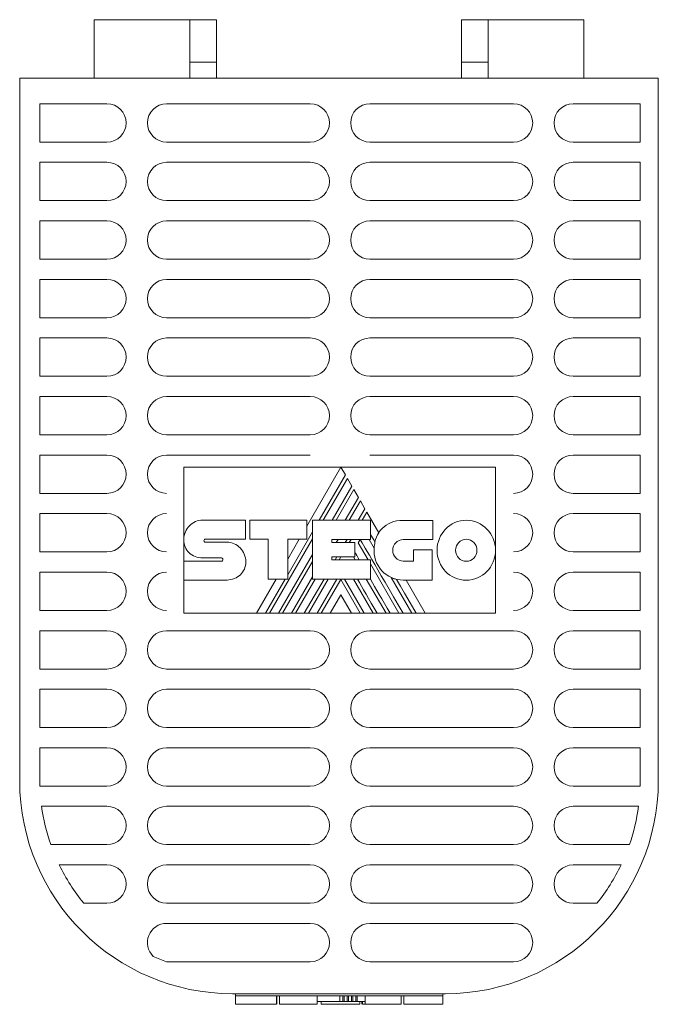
# Model space of a CAD drawing. Header units: millimetres. Extents: x 18 to 184, y 87 to 212.
# Tile 1 of 4: x 86 to 116, y 87 to 133. Entities that reach past the tile are written whole.
import ezdxf

# ---------------------------------------------------------------- set-up
doc = ezdxf.new("R2010")
doc.units = ezdxf.units.MM
doc.linetypes.add('PHANTOM', pattern=[12.7, 6.35, -1.27, 1.27, -1.27, 1.27, -1.27])
doc.layers.add('___VS___', color=7, linetype='Continuous', lineweight=15)

msp = doc.modelspace()

# ---------------------------------------------------------------- linework, layer by layer
at = {"color": 7, "linetype": 'Continuous', "lineweight": 15}
for p, q in [((93.704, 133.312), (89.204, 133.312)), ((89.204, 130.562), (89.204, 133.312)), ((93.704, 130.562), (93.704, 133.312)), ((94.954, 133.312), (93.704, 133.312)), ((94.954, 131.312), (94.954, 133.312)), ((106.454, 133.312), (107.704, 133.312)), ((106.454, 131.312), (106.454, 133.312)), ((107.704, 130.562), (107.704, 133.312)), ((107.704, 133.312), (112.204, 133.312)), ((112.204, 130.562), (112.204, 133.312)), ((94.954, 131.312), (93.704, 131.312)), ((94.954, 130.562), (94.954, 131.312)), ((106.454, 131.312), (107.704, 131.312)), ((106.454, 130.562), (106.454, 131.312)), ((85.704, 130.562), (85.704, 97.562)), ((115.704, 130.562), (85.704, 130.562)), ((115.704, 130.562), (115.704, 97.562)), ((86.654, 129.362), (86.654, 127.562)), ((89.804, 129.362), (86.654, 129.362)), ((99.354, 129.362), (92.604, 129.362)), ((108.904, 129.362), (102.154, 129.362)), ((114.854, 129.362), (111.704, 129.362)), ((114.854, 127.562), (114.854, 129.362)), ((86.654, 127.562), (89.804, 127.562)), ((92.604, 127.562), (99.354, 127.562)), ((102.154, 127.562), (108.904, 127.562)), ((111.704, 127.562), (114.854, 127.562)), ((86.654, 126.612), (86.654, 124.812)), ((89.804, 126.612), (86.654, 126.612)), ((99.354, 126.612), (92.604, 126.612)), ((108.904, 126.612), (102.154, 126.612)), ((114.854, 126.612), (111.704, 126.612)), ((114.854, 124.812), (114.854, 126.612)), ((86.654, 124.812), (89.804, 124.812)), ((92.604, 124.812), (99.354, 124.812)), ((102.154, 124.812), (108.904, 124.812)), ((111.704, 124.812), (114.854, 124.812)), ((86.654, 123.862), (86.654, 122.062)), ((89.804, 123.862), (86.654, 123.862)), ((99.354, 123.862), (92.604, 123.862)), ((108.904, 123.862), (102.154, 123.862)), ((114.854, 123.862), (111.704, 123.862)), ((114.854, 122.062), (114.854, 123.862)), ((86.654, 122.062), (89.804, 122.062)), ((92.604, 122.062), (99.354, 122.062)), ((102.154, 122.062), (108.904, 122.062)), ((111.704, 122.062), (114.854, 122.062)), ((86.654, 121.112), (86.654, 119.312)), ((89.804, 121.112), (86.654, 121.112)), ((99.354, 121.112), (92.604, 121.112)), ((108.904, 121.112), (102.154, 121.112)), ((114.854, 121.112), (111.704, 121.112)), ((114.854, 119.312), (114.854, 121.112)), ((86.654, 119.312), (89.804, 119.312)), ((92.604, 119.312), (99.354, 119.312)), ((102.154, 119.312), (108.904, 119.312)), ((111.704, 119.312), (114.854, 119.312)), ((86.654, 118.362), (86.654, 116.562)), ((89.804, 118.362), (86.654, 118.362)), ((99.354, 118.362), (92.604, 118.362)), ((108.904, 118.362), (102.154, 118.362)), ((114.854, 118.362), (111.704, 118.362)), ((114.854, 116.562), (114.854, 118.362)), ((86.654, 116.562), (89.804, 116.562)), ((92.604, 116.562), (99.354, 116.562)), ((102.154, 116.562), (108.904, 116.562)), ((111.704, 116.562), (114.854, 116.562)), ((86.654, 115.612), (86.654, 113.812)), ((89.804, 115.612), (86.654, 115.612)), ((99.354, 115.612), (92.604, 115.612)), ((108.904, 115.612), (102.154, 115.612)), ((114.854, 115.612), (111.704, 115.612)), ((114.854, 113.812), (114.854, 115.612)), ((86.654, 113.812), (89.804, 113.812)), ((92.604, 113.812), (99.354, 113.812)), ((102.154, 113.812), (108.904, 113.812)), ((111.704, 113.812), (114.854, 113.812)), ((86.654, 112.862), (86.654, 111.062)), ((89.804, 112.862), (86.654, 112.862)), ((99.354, 112.862), (92.604, 112.862)), ((108.904, 112.862), (102.154, 112.862)), ((114.854, 112.862), (111.704, 112.862)), ((114.854, 111.062), (114.854, 112.862)), ((93.417, 112.294), (100.791, 112.294)), ((93.417, 108.905), (93.417, 112.294)), ((100.791, 112.294), (99.189, 109.52)), ((99.775, 109.798), (101.005, 111.928)), ((101.005, 111.928), (100.791, 112.294)), ((100.791, 112.294), (108.056, 112.294)), ((108.056, 112.294), (108.056, 108.389)), ((101.1, 111.763), (99.966, 109.798)), ((101.309, 111.402), (101.1, 111.763)), ((86.654, 111.062), (89.804, 111.062)), ((100.383, 109.798), (101.309, 111.402)), ((101.402, 111.238), (100.572, 109.798)), ((101.614, 110.874), (101.402, 111.238)), ((111.704, 111.062), (114.854, 111.062)), ((100.991, 109.798), (101.614, 110.874)), ((101.707, 110.713), (101.179, 109.798)), ((101.92, 110.342), (101.707, 110.713)), ((86.654, 110.112), (86.654, 108.312)), ((89.804, 110.112), (86.654, 110.112)), ((101.605, 109.798), (101.92, 110.342)), ((102.011, 110.184), (101.788, 109.798)), ((102.572, 109.212), (102.011, 110.184)), ((114.854, 110.112), (111.704, 110.112)), ((114.854, 108.312), (114.854, 110.112)), ((94.3, 109.809), (96.314, 109.809)), ((96.314, 109.809), (96.314, 108.91)), ((96.514, 108.91), (96.514, 109.806)), ((96.514, 109.806), (99.189, 109.806)), ((99.189, 109.806), (99.189, 108.918)), ((99.459, 107.029), (99.459, 109.798)), ((99.459, 109.798), (102.191, 109.798)), ((102.191, 109.798), (102.191, 108.903)), ((103.716, 109.791), (105.118, 109.791)), ((105.118, 109.791), (105.118, 108.892)), ((98.297, 107.237), (99.459, 109.251)), ((93.417, 108.905), (93.417, 108.905)), ((93.417, 107.879), (93.417, 108.873)), ((94.416, 108.91), (96.314, 108.91)), ((94.42, 108.771), (95.443, 108.771)), ((97.383, 108.91), (96.514, 108.91)), ((97.383, 107.029), (97.383, 108.91)), ((97.443, 105.428), (99.459, 108.921)), ((99.189, 108.918), (98.297, 108.918)), ((98.297, 107.029), (98.297, 108.918)), ((98.84, 108.918), (98.297, 107.977)), ((100.366, 108.903), (102.191, 108.903)), ((100.366, 108.903), (100.366, 108.756)), ((100.366, 108.756), (101.453, 108.756)), ((100.577, 108.756), (100.662, 108.903)), ((101.001, 108.756), (101.086, 108.903)), ((101.186, 108.756), (101.271, 108.903)), ((101.453, 108.756), (101.453, 108.079)), ((101.604, 108.743), (101.696, 108.903)), ((101.604, 108.743), (102.067, 107.943)), ((102.117, 108.903), (102.355, 108.491)), ((105.118, 108.892), (103.716, 108.892)), ((86.654, 108.312), (89.804, 108.312)), ((104.2, 107.883), (104.2, 108.417)), ((104.2, 108.417), (105.088, 108.417)), ((105.088, 108.417), (105.088, 106.988)), ((108.056, 108.389), (108.056, 105.428)), ((111.704, 108.312), (114.854, 108.312)), ((93.417, 106.992), (93.417, 107.879)), ((93.417, 107.879), (95.188, 107.879)), ((95.188, 108.03), (94.302, 108.03)), ((97.86, 105.428), (99.459, 108.198)), ((98.052, 105.428), (99.459, 107.869)), ((100.366, 108.079), (101.453, 108.079)), ((100.366, 108.079), (100.366, 107.943)), ((100.366, 107.943), (102.176, 107.943)), ((100.53, 107.943), (100.609, 108.079)), ((100.717, 107.943), (100.795, 108.079)), ((101.378, 108.079), (101.456, 107.943)), ((102.176, 107.029), (102.176, 107.943)), ((103.716, 107.883), (104.2, 107.883)), ((86.654, 107.362), (86.654, 105.562)), ((89.804, 107.362), (86.654, 107.362)), ((102.176, 107.755), (103.521, 105.428)), ((114.854, 107.362), (111.704, 107.362)), ((114.854, 105.562), (114.854, 107.362)), ((95.443, 106.992), (93.417, 106.992)), ((93.417, 105.428), (93.417, 106.992)), ((97.749, 107.029), (96.824, 105.428)), ((97.253, 105.428), (98.177, 107.029)), ((97.383, 107.029), (98.297, 107.029)), ((98.466, 105.428), (99.459, 107.147)), ((98.655, 105.428), (99.58, 107.029)), ((99.073, 105.428), (100.001, 107.029)), ((99.264, 105.428), (100.189, 107.029)), ((99.459, 107.029), (102.176, 107.029)), ((99.682, 105.428), (100.61, 107.029)), ((99.871, 105.428), (100.787, 107.017)), ((101.704, 105.428), (100.787, 107.017)), ((101.894, 105.428), (100.965, 107.029)), ((101.38, 107.029), (102.307, 105.428)), ((101.985, 107.029), (102.912, 105.428)), ((103.153, 107.112), (104.127, 105.428)), ((105.088, 106.988), (103.724, 106.988)), ((104.758, 105.428), (103.857, 106.988)), ((100.787, 106.291), (100.285, 105.428)), ((100.787, 106.291), (101.286, 105.428)), ((86.654, 105.562), (89.804, 105.562)), ((111.704, 105.562), (114.854, 105.562)), ((96.824, 105.428), (93.417, 105.428)), ((96.824, 105.428), (97.253, 105.428)), ((97.443, 105.428), (97.253, 105.428)), ((97.443, 105.428), (97.86, 105.428)), ((98.052, 105.428), (97.86, 105.428)), ((98.052, 105.428), (98.466, 105.428)), ((98.655, 105.428), (98.466, 105.428)), ((98.655, 105.428), (99.073, 105.428)), ((99.264, 105.428), (99.073, 105.428)), ((99.264, 105.428), (99.682, 105.428)), ((99.871, 105.428), (99.682, 105.428)), ((99.871, 105.428), (100.285, 105.428)), ((101.286, 105.428), (100.285, 105.428)), ((101.286, 105.428), (101.704, 105.428)), ((101.894, 105.428), (101.704, 105.428)), ((101.894, 105.428), (102.307, 105.428)), ((102.498, 105.428), (102.307, 105.428)), ((102.498, 105.428), (102.912, 105.428)), ((103.104, 105.428), (102.912, 105.428)), ((103.104, 105.428), (103.521, 105.428)), ((103.713, 105.428), (103.521, 105.428)), ((103.713, 105.428), (104.127, 105.428)), ((104.333, 105.428), (104.127, 105.428)), ((104.333, 105.428), (104.758, 105.428)), ((108.056, 105.428), (104.758, 105.428)), ((86.654, 104.612), (86.654, 102.812)), ((89.804, 104.612), (86.654, 104.612)), ((99.354, 104.612), (92.604, 104.612)), ((108.904, 104.612), (102.154, 104.612)), ((114.854, 104.612), (111.704, 104.612)), ((114.854, 102.812), (114.854, 104.612)), ((86.654, 102.812), (89.804, 102.812)), ((92.604, 102.812), (99.354, 102.812)), ((102.154, 102.812), (108.904, 102.812)), ((111.704, 102.812), (114.854, 102.812)), ((86.654, 101.862), (86.654, 100.062)), ((89.804, 101.862), (86.654, 101.862)), ((99.354, 101.862), (92.604, 101.862)), ((108.904, 101.862), (102.154, 101.862)), ((114.854, 101.862), (111.704, 101.862)), ((114.854, 100.062), (114.854, 101.862)), ((86.654, 100.062), (89.804, 100.062)), ((92.604, 100.062), (99.354, 100.062)), ((102.154, 100.062), (108.904, 100.062)), ((111.704, 100.062), (114.854, 100.062)), ((89.804, 99.112), (86.654, 99.112)), ((86.654, 99.112), (86.654, 97.562)), ((99.354, 99.112), (92.604, 99.112)), ((108.904, 99.112), (102.154, 99.112)), ((114.854, 99.112), (111.704, 99.112)), ((114.854, 97.562), (114.854, 99.112)), ((86.657, 97.312), (89.804, 97.312)), ((92.604, 97.312), (99.354, 97.312)), ((102.154, 97.312), (108.904, 97.312)), ((111.704, 97.312), (114.851, 97.312)), ((89.804, 96.362), (86.734, 96.362)), ((99.354, 96.362), (92.604, 96.362)), ((108.904, 96.362), (102.154, 96.362)), ((114.775, 96.362), (111.704, 96.362)), ((87.166, 94.562), (89.804, 94.562)), ((92.604, 94.562), (99.354, 94.562)), ((102.154, 94.562), (108.904, 94.562)), ((111.704, 94.562), (114.348, 94.562)), ((89.804, 93.612), (87.562, 93.612)), ((99.354, 93.612), (92.604, 93.612)), ((108.904, 93.612), (102.154, 93.612)), ((113.958, 93.612), (111.704, 93.612)), ((88.715, 91.812), (89.804, 91.812)), ((92.604, 91.812), (99.354, 91.812)), ((102.154, 91.812), (108.904, 91.812)), ((111.704, 91.812), (112.822, 91.812)), ((99.354, 90.862), (92.604, 90.862)), ((108.904, 90.862), (102.154, 90.862)), ((92.604, 89.062), (99.354, 89.062)), ((102.154, 89.062), (108.904, 89.062)), ((105.704, 87.562), (95.704, 87.562)), ((95.843, 87.562), (95.843, 87.462)), ((95.843, 87.462), (100.747, 87.462)), ((95.843, 87.063), (95.843, 87.462)), ((95.843, 87.418), (95.843, 87.063)), ((97.77, 87.063), (97.77, 87.462)), ((97.777, 87.063), (97.777, 87.462)), ((97.902, 87.063), (97.902, 87.462)), ((99.681, 87.063), (99.681, 87.462)), ((100.747, 87.462), (105.578, 87.462)), ((100.747, 87.196), (100.747, 87.462)), ((100.889, 87.196), (100.889, 87.462)), ((100.952, 87.196), (100.952, 87.462)), ((101.091, 87.196), (101.091, 87.462)), ((101.153, 87.196), (101.153, 87.462)), ((101.294, 87.196), (101.294, 87.462)), ((101.356, 87.196), (101.356, 87.462)), ((101.498, 87.196), (101.498, 87.462)), ((101.558, 87.196), (101.558, 87.462)), ((101.931, 87.196), (101.931, 87.462)), ((103.624, 87.063), (103.624, 87.462)), ((103.752, 87.063), (103.752, 87.462)), ((105.578, 87.562), (105.578, 87.462)), ((105.578, 87.063), (105.578, 87.462)), ((96.43, 87.063), (97.77, 87.063)), ((97.902, 87.063), (99.681, 87.063)), ((100.747, 87.196), (99.681, 87.196)), ((99.861, 87.196), (99.861, 87.063)), ((99.861, 87.063), (101.678, 87.063)), ((100.889, 87.196), (100.747, 87.196)), ((100.952, 87.196), (100.889, 87.196)), ((101.091, 87.196), (100.952, 87.196)), ((101.153, 87.196), (101.091, 87.196)), ((101.294, 87.196), (101.153, 87.196)), ((101.356, 87.196), (101.294, 87.196)), ((101.498, 87.196), (101.356, 87.196)), ((101.558, 87.196), (101.498, 87.196)), ((101.931, 87.196), (101.558, 87.196)), ((101.678, 87.063), (101.678, 87.196)), ((101.783, 87.196), (101.783, 87.063)), ((101.787, 87.063), (101.787, 87.196)), ((101.813, 87.063), (101.813, 87.196)), ((101.813, 87.063), (101.931, 87.063)), ((101.931, 87.063), (101.931, 87.196)), ((102.692, 87.063), (103.624, 87.063))]:
    msp.add_line(p, q, dxfattribs=at)
at = {"color": 7, "linetype": 'Continuous', "lineweight": 15, "flags": 128}
msp.add_lwpolyline([(104.333, 105.428), (104.051, 105.916), (103.786, 106.371), (103.592, 106.707), (103.408, 107.024)], dxfattribs=at)
at = {"color": 7, "linetype": 'Continuous', "lineweight": 15}
for centre, radius, start, end in [((89.804, 128.462), 0.9, 270, 90), ((92.604, 128.462), 0.9, 90, 270), ((99.354, 128.462), 0.9, 270, 90), ((102.154, 128.462), 0.9, 90, 270), ((108.904, 128.462), 0.9, 270, 90), ((111.704, 128.462), 0.9, 90, 270), ((89.804, 125.712), 0.9, 270, 90), ((92.604, 125.712), 0.9, 90, 270), ((99.354, 125.712), 0.9, 270, 90), ((102.154, 125.712), 0.9, 90, 270), ((108.904, 125.712), 0.9, 270, 90), ((111.704, 125.712), 0.9, 90, 270), ((89.804, 122.962), 0.9, 270, 90), ((92.604, 122.962), 0.9, 90, 270), ((99.354, 122.962), 0.9, 270, 90), ((102.154, 122.962), 0.9, 90, 270), ((108.904, 122.962), 0.9, 270, 90), ((111.704, 122.962), 0.9, 90, 270), ((89.804, 120.212), 0.9, 270, 90), ((92.604, 120.212), 0.9, 90, 270), ((99.354, 120.212), 0.9, 270, 90), ((102.154, 120.212), 0.9, 90, 270), ((108.904, 120.212), 0.9, 270, 90), ((111.704, 120.212), 0.9, 90, 270), ((89.804, 117.462), 0.9, 270, 90), ((92.604, 117.462), 0.9, 90, 270), ((99.354, 117.462), 0.9, 270, 90), ((102.154, 117.462), 0.9, 90, 270), ((108.904, 117.462), 0.9, 270, 90), ((111.704, 117.462), 0.9, 90, 270), ((89.804, 114.712), 0.9, 270, 90), ((92.604, 114.712), 0.9, 90, 270), ((99.354, 114.712), 0.9, 270, 90), ((102.154, 114.712), 0.9, 90, 270), ((108.904, 114.712), 0.9, 270, 90), ((111.704, 114.712), 0.9, 90, 270), ((89.804, 111.962), 0.9, 270, 90), ((92.604, 111.962), 0.9, 90, 270), ((108.904, 111.962), 0.9, 270, 90), ((111.704, 111.962), 0.9, 90, 270), ((89.804, 109.212), 0.9, 270, 90), ((92.604, 109.212), 0.9, 90, 270), ((108.904, 109.212), 0.9, 270, 90), ((111.704, 109.212), 0.9, 90, 270), ((103.882, 108.426), 1.528, 149.0381, 166.8386), ((103.724, 108.363), 1.375, 174.6401, 270), ((89.804, 106.462), 0.9, 270, 90), ((92.604, 106.462), 0.9, 90, 270), ((108.904, 106.462), 0.9, 270, 90), ((111.704, 106.462), 0.9, 90, 270), ((89.804, 103.712), 0.9, 270, 90), ((92.604, 103.712), 0.9, 90, 270), ((99.354, 103.712), 0.9, 270, 90), ((102.154, 103.712), 0.9, 90, 270), ((108.904, 103.712), 0.9, 270, 90), ((111.704, 103.712), 0.9, 90, 270), ((89.804, 100.962), 0.9, 270, 90), ((92.604, 100.962), 0.9, 90, 270), ((99.354, 100.962), 0.9, 270, 90), ((102.154, 100.962), 0.9, 90, 270), ((108.904, 100.962), 0.9, 270, 90), ((111.704, 100.962), 0.9, 90, 270), ((89.804, 98.212), 0.9, 270, 90), ((92.604, 98.212), 0.9, 90, 270), ((99.354, 98.212), 0.9, 270, 90), ((102.154, 98.212), 0.9, 90, 270), ((108.904, 98.212), 0.9, 270, 90), ((111.704, 98.212), 0.9, 90, 270), ((95.704, 97.562), 10, 180, 270), ((95.704, 97.562), 9.05, 180, 181.583), ((105.704, 97.562), 10, 270, 0), ((105.704, 97.562), 9.15, 358.4343, 0), ((95.704, 97.562), 9.05, 187.6197, 199.3593), ((89.804, 95.462), 0.9, 270, 90), ((92.604, 95.462), 0.9, 90, 270), ((99.354, 95.462), 0.9, 270, 90), ((102.154, 95.462), 0.9, 90, 270), ((108.904, 95.462), 0.9, 270, 90), ((111.704, 95.462), 0.9, 90, 270), ((105.704, 97.562), 9.15, 340.8605, 352.4641), ((95.704, 97.562), 9.05, 205.8785, 219.4466), ((89.804, 92.712), 0.9, 270, 90), ((92.604, 92.712), 0.9, 90, 270), ((99.354, 92.712), 0.9, 270, 90), ((102.154, 92.712), 0.9, 90, 270), ((108.904, 92.712), 0.9, 270, 90), ((111.704, 92.712), 0.9, 90, 270), ((105.704, 97.562), 9.15, 321.0667, 334.4249), ((92.604, 89.962), 0.9, 90, 226.06), ((99.354, 89.962), 0.9, 270, 90), ((102.154, 89.962), 0.9, 90, 270), ((108.904, 89.962), 0.9, 270, 90), ((95.704, 97.562), 9.05, 245.6978, 249.9216), ((92.604, 89.962), 0.9, 269.5595, 270)]:
    msp.add_arc(centre, radius, start, end, dxfattribs=at)
for points in [[(93.676, 109.544), (93.836, 109.708), (94.056, 109.809), (94.3, 109.809)], [(102.728, 109.412), (102.957, 109.647), (103.287, 109.791), (103.716, 109.791)], [(105.711, 109.388), (105.959, 109.644), (106.302, 109.802), (106.681, 109.802)], [(106.681, 109.802), (107.06, 109.802), (107.404, 109.643), (107.653, 109.387)], [(93.417, 108.905), (93.418, 109.154), (93.516, 109.38), (93.676, 109.544)], [(102.572, 109.212), (102.617, 109.284), (102.669, 109.351), (102.728, 109.412)], [(105.31, 108.389), (105.31, 108.779), (105.463, 109.132), (105.711, 109.388)], [(107.653, 109.387), (107.902, 109.132), (108.056, 108.779), (108.056, 108.389)], [(93.651, 108.28), (93.503, 108.425), (93.414, 108.634), (93.417, 108.905)], [(94.382, 108.891), (94.369, 108.876), (94.362, 108.855), (94.362, 108.833)], [(94.362, 108.833), (94.362, 108.816), (94.369, 108.8), (94.38, 108.789)], [(94.38, 108.789), (94.39, 108.778), (94.404, 108.771), (94.42, 108.771)], [(94.416, 108.91), (94.403, 108.91), (94.391, 108.903), (94.382, 108.891)], [(95.443, 108.771), (95.686, 108.771), (95.906, 108.666), (96.066, 108.499)], [(103.713, 105.428), (102.43, 107.638), (101.76, 108.796), (101.703, 108.903)], [(102.394, 108.774), (102.314, 108.913), (102.246, 109.03), (102.191, 109.125)], [(102.355, 108.491), (102.361, 108.589), (102.374, 108.683), (102.394, 108.774)], [(103.372, 108.745), (103.284, 108.654), (103.229, 108.528), (103.229, 108.389)], [(103.716, 108.892), (103.582, 108.892), (103.46, 108.836), (103.372, 108.745)], [(106.329, 108.756), (106.238, 108.662), (106.182, 108.532), (106.182, 108.389)], [(106.681, 108.907), (106.543, 108.907), (106.419, 108.849), (106.329, 108.756)], [(107.035, 108.755), (106.945, 108.849), (106.819, 108.907), (106.681, 108.907)], [(107.183, 108.389), (107.183, 108.532), (107.127, 108.662), (107.035, 108.755)], [(94.302, 108.03), (94.047, 108.036), (93.814, 108.119), (93.651, 108.28)], [(96.066, 108.499), (96.226, 108.33), (96.326, 108.099), (96.326, 107.848)], [(101.651, 107.943), (101.565, 108.093), (101.499, 108.208), (101.453, 108.289)], [(103.229, 108.389), (103.229, 108.249), (103.284, 108.122), (103.372, 108.03)], [(105.71, 107.393), (105.463, 107.648), (105.31, 108), (105.31, 108.389)], [(106.182, 108.389), (106.182, 108.246), (106.238, 108.116), (106.329, 108.022)], [(107.035, 108.023), (107.127, 108.117), (107.183, 108.247), (107.183, 108.389)], [(108.056, 108.389), (108.056, 108), (107.902, 107.648), (107.654, 107.394)], [(95.227, 108.009), (95.217, 108.021), (95.203, 108.03), (95.188, 108.03)], [(95.188, 107.879), (95.204, 107.879), (95.219, 107.887), (95.23, 107.898)], [(95.25, 107.949), (95.25, 107.97), (95.241, 107.992), (95.227, 108.009)], [(95.23, 107.898), (95.242, 107.911), (95.25, 107.93), (95.25, 107.949)], [(96.326, 107.848), (96.326, 107.603), (96.229, 107.391), (96.072, 107.239)], [(103.372, 108.03), (103.46, 107.939), (103.582, 107.883), (103.716, 107.883)], [(106.329, 108.022), (106.419, 107.93), (106.543, 107.872), (106.681, 107.872)], [(106.681, 107.872), (106.819, 107.872), (106.945, 107.93), (107.035, 108.023)], [(106.681, 106.98), (106.302, 106.98), (105.959, 107.138), (105.71, 107.393)], [(107.654, 107.394), (107.404, 107.138), (107.06, 106.98), (106.681, 106.98)], [(96.072, 107.239), (95.912, 107.084), (95.689, 106.992), (95.443, 106.992)], [(102.498, 105.428), (102.108, 106.101), (101.799, 106.635), (101.571, 107.029)], [(103.104, 105.428), (102.735, 106.065), (102.426, 106.6), (102.176, 107.034)], [(103.408, 107.024), (103.319, 107.045), (103.234, 107.075), (103.153, 107.112)], [(95.843, 87.063), (95.843, 87.063), (95.909, 87.063), (96.015, 87.063)], [(96.015, 87.063), (96.122, 87.063), (96.268, 87.063), (96.43, 87.063)], [(101.931, 87.063), (101.961, 87.063), (101.996, 87.063), (102.035, 87.063)], [(102.035, 87.063), (102.187, 87.063), (102.407, 87.063), (102.692, 87.063)], [(103.752, 87.063), (103.752, 87.063), (103.854, 87.063), (104.019, 87.063)], [(104.019, 87.063), (104.184, 87.063), (104.412, 87.063), (104.664, 87.063)], [(104.664, 87.063), (104.916, 87.063), (105.144, 87.063), (105.31, 87.063)], [(105.31, 87.063), (105.476, 87.063), (105.578, 87.063), (105.578, 87.063)]]:
    msp.add_open_spline(points, degree=3, dxfattribs=at)
at = {"layer": '___VS___', "linetype": 'PHANTOM'}
for p, q in [((93.417, 107.879), (93.417, 106.992)), ((96.824, 105.428), (97.253, 105.428)), ((97.443, 105.428), (97.86, 105.428)), ((98.052, 105.428), (98.466, 105.428)), ((98.655, 105.428), (99.073, 105.428)), ((99.264, 105.428), (99.682, 105.428)), ((99.871, 105.428), (100.285, 105.428)), ((101.286, 105.428), (101.704, 105.428)), ((101.894, 105.428), (102.307, 105.428)), ((102.498, 105.428), (102.912, 105.428)), ((103.104, 105.428), (103.521, 105.428)), ((103.713, 105.428), (104.127, 105.428)), ((104.333, 105.428), (104.758, 105.428))]:
    msp.add_line(p, q, dxfattribs=at)

doc.saveas('drawing.dxf')
